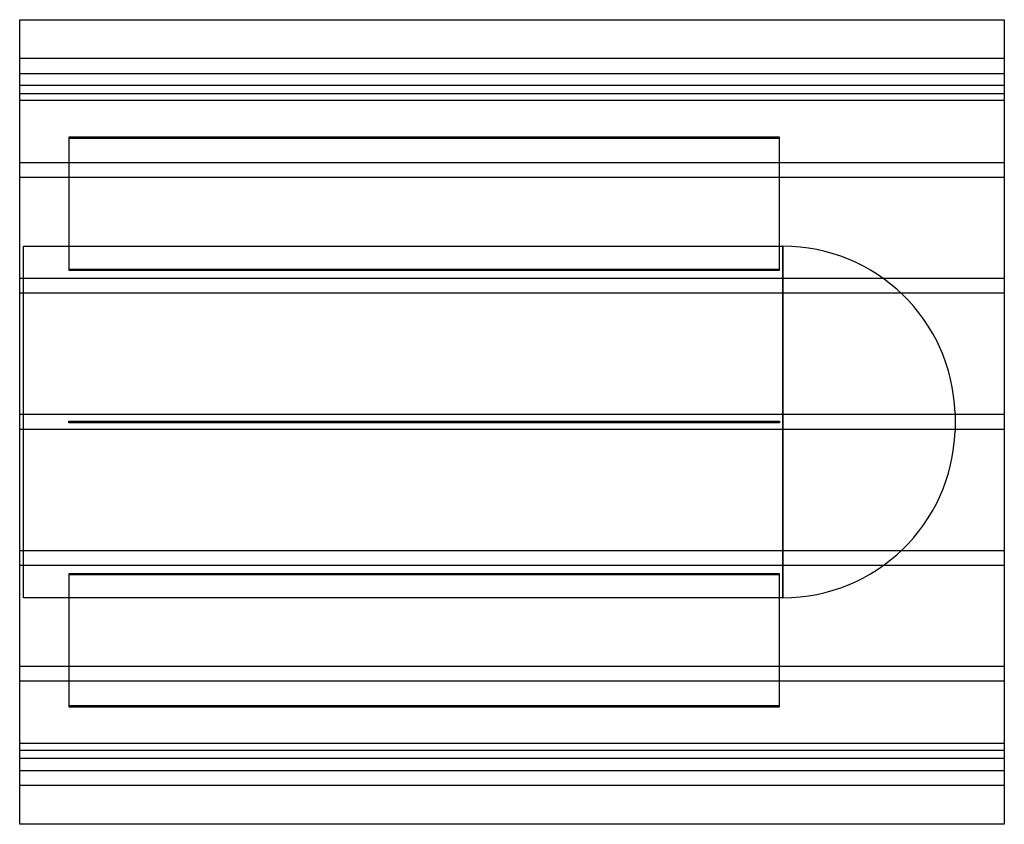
# Model space of a CAD drawing. Header units: millimetres. Extents: x -532 to 532, y -435 to 435.
import ezdxf

# ---------------------------------------------------------------- set-up
doc = ezdxf.new("R2010")
doc.units = ezdxf.units.MM
doc.layers.add('HIDDEN', color=7, linetype='Continuous')
doc.layers.add('THICK', color=7, linetype='Continuous')

msp = doc.modelspace()

# ---------------------------------------------------------------- linework, layer by layer
at = {"layer": 'HIDDEN'}
for p, q in [((532.5, 393), (-532.5, 393)), ((-532.5, 377), (532.5, 377)), ((532.5, 363.7), (-532.5, 363.7)), ((532.5, 363.7), (-532.5, 363.7)), ((532.5, 355), (-532.5, 355)), ((532.5, 347.7), (-532.5, 347.7)), ((532.5, 347.7), (-532.5, 347.7)), ((289.2, 307.9), (-479.3, 307.9)), ((-479.3, 306.9), (289.2, 306.9)), ((-479.3, 307.9), (-479.3, 306.9)), ((-479.3, 306.9), (-479.3, 164)), ((289.2, 306.9), (289.2, 307.9)), ((289.2, 164), (289.2, 306.9)), ((532.5, 280.2), (-532.5, 280.2)), ((532.5, 280.2), (-532.5, 280.2)), ((532.5, 264.2), (-532.5, 264.2)), ((532.5, 264.2), (-532.5, 264.2)), ((-528.5, -190), (-528.5, 190)), ((-528.5, 190), (293.1, 190)), ((293.1, 190), (293.1, 0)), ((293.1, -190), (293.1, 190)), ((289.2, 165), (-479.3, 165)), ((-479.3, 164), (289.2, 164)), ((532.5, 155.3), (-532.5, 155.3)), ((532.5, 155.3), (-532.5, 155.3)), ((532.5, 139.3), (-532.5, 139.3)), ((532.5, 139.3), (-532.5, 139.3)), ((532.5, 8), (-532.5, 8)), ((532.5, 8), (-532.5, 8)), ((-479.3, -1), (-479.3, 1)), ((-479.3, 1), (289.2, 1)), ((-479.3, 1), (-479.3, 1)), ((289.2, 1), (289.2, -1)), ((289.2, 1), (289.2, 1)), ((479.2, 9.9), (479.2, -9.9)), ((532.5, -8), (-532.5, -8)), ((532.5, -8), (-532.5, -8)), ((289.2, -1), (-479.3, -1)), ((-479.3, -1), (-479.3, -1)), ((289.2, -1), (289.2, -1)), ((293.1, 0), (293.1, -190)), ((532.5, -139.3), (-532.5, -139.3)), ((532.5, -139.3), (-532.5, -139.3)), ((532.5, -155.3), (-532.5, -155.3)), ((532.5, -155.3), (-532.5, -155.3)), ((289.2, -164), (-479.3, -164)), ((-479.3, -164), (-479.3, -306.9)), ((-479.3, -165), (289.2, -165)), ((289.2, -306.9), (289.2, -164)), ((293.1, -190), (-528.5, -190)), ((532.5, -264.2), (-532.5, -264.2)), ((532.5, -264.2), (-532.5, -264.2)), ((532.5, -280.2), (-532.5, -280.2)), ((532.5, -280.2), (-532.5, -280.2)), ((289.2, -306.9), (-479.3, -306.9)), ((-479.3, -307.9), (289.2, -307.9)), ((-479.3, -306.9), (-479.3, -307.9)), ((289.2, -307.9), (289.2, -306.9)), ((532.5, -347.7), (-532.5, -347.7)), ((532.5, -347.7), (-532.5, -347.7)), ((-532.5, -355), (532.5, -355)), ((532.5, -363.7), (-532.5, -363.7)), ((532.5, -363.7), (-532.5, -363.7)), ((-532.5, -377), (532.5, -377)), ((532.5, -393), (-532.5, -393))]:
    msp.add_line(p, q, dxfattribs=at)
for centre, start, end in [((293.1, 3.8), 1.8779, 90), ((293.1, -3.8), 270, 358.1221)]:
    msp.add_arc(centre, 186.2, start, end, dxfattribs=at)
at = {"layer": 'THICK'}
for p, q in [((-532.5, -435), (-532.5, 435)), ((-532.5, 435), (532.5, 435)), ((532.5, 435), (532.5, -435)), ((532.5, -435), (-532.5, -435))]:
    msp.add_line(p, q, dxfattribs=at)

doc.saveas('drawing.dxf')
